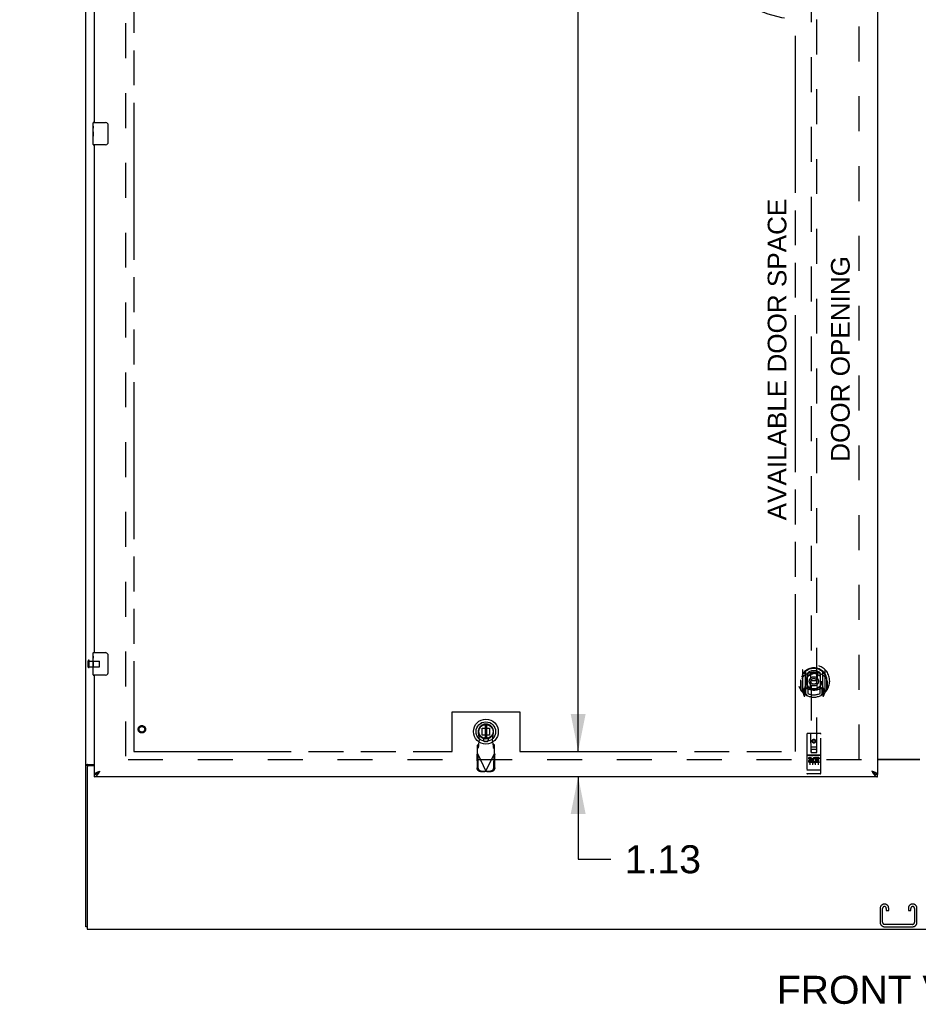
# Model space of a CAD drawing. Header units: inches. Extents: x 0 to 281, y 0 to 182.
# Tile 3 of 20: x 53 to 93, y 45 to 88. Entities that reach past the tile are written whole.
import ezdxf

# ---------------------------------------------------------------- set-up
doc = ezdxf.new("R2010")
doc.units = ezdxf.units.IN
doc.header["$LTSCALE"] = 15.47
doc.header["$MEASUREMENT"] = 0
doc.linetypes.add('HIDDEN', pattern=[0.2, 0.1, -0.1])
doc.linetypes.add('PHANTOM', pattern=[0.8, 0.45, -0.05, 0.1, -0.05, 0.1, -0.05])
doc.layers.get('0').update_dxf_attribs({"linetype": 'CONTINUOUS'})
for name, color, linetype in [('02___PRT_ALL_AXES', 7, 'CONTINUOUS'), ('AVAILABLE_DOOR_SPACE', 7, 'CONTINUOUS'), ('DEFAULT_2', 8, 'HIDDEN'), ('DIMENSIONS', 7, 'CONTINUOUS')]:
    doc.layers.add(name, color=color, linetype=linetype)
doc.styles.get("Standard").update_dxf_attribs({"font": 'arial.ttf'})
doc.dimstyles.new('DIMSTYLE_1', dxfattribs={"dimtxt": 1.240909, "dimasz": 1.654545, "dimexe": 0.09, "dimexo": 0.07, "dimgap": 0.0375, "dimtad": 0, "dimtih": 1, "dimtoh": 1, "dimzin": 4, "dimdsep": 46, "dimtxsty": 'Standard', "dimblk": '_FILLED', "dimblk1": '_FILLED', "dimblk2": '_FILLED', "dimcen": 0.09, "dimazin": 1, "dimtfac": 1, "dimtdec": 3, "dimtofl": 0, "dimtmove": 0, "dimatfit": 3, "dimldrblk": '_FILLED', "dimfxl": 1, "dimtolj": 1, "dimtzin": 4, "dimarcsym": 0})

# ---------------------------------------------------------------- blocks, each defined once
blk = doc.blocks.new('_FILLED')
at = {"color": 0, "linetype": 'ByBlock'}
blk.add_solid([(0, 0), (-1, 0.2), (-1, -0.2)], dxfattribs=at)
blk = doc.blocks.new('*D8')
at = {"layer": 'DIMENSIONS', "color": 2, "linetype": 'Continuous'}
for p, q in [((92.98, 112.002), (89.671, 112.002)), ((96.605, 112.002), (99.74, 112.002))]:
    blk.add_line(p, q, dxfattribs=at)
at = {"layer": 'DIMENSIONS', "color": 2, "linetype": 'Continuous', "xscale": 1.6545454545, "yscale": 1.6545454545, "zscale": 1.6545454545}
blk.add_blockref('_FILLED', (92.98, 112.002), dxfattribs=at)
at = {"layer": 'DIMENSIONS', "color": 2, "linetype": 'Continuous', "xscale": 1.6545454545, "yscale": 1.6545454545, "zscale": 1.6545454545, "rotation": 180}
blk.add_blockref('_FILLED', (96.605, 112.002), dxfattribs=at)
at = {"layer": 'DIMENSIONS', "color": 2, "linetype": 'Continuous', "insert": (100.361, 112.623), "char_height": 1.2409, "width": 3.37214, "attachment_point": 1, "line_spacing_factor": 0.9}
blk.add_mtext('3.63', dxfattribs=at)
blk = doc.blocks.new('*D12')
at = {"layer": 'DIMENSIONS', "color": 2, "linetype": 'Continuous'}
for p, q in [((77.849, 134.124), (77.849, 96.24)), ((77.849, 55.874), (77.849, 91.897))]:
    blk.add_line(p, q, dxfattribs=at)
at = {"layer": 'DIMENSIONS', "color": 2, "linetype": 'Continuous', "xscale": 1.6545454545, "yscale": 1.6545454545, "zscale": 1.6545454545}
for p, rotation in [((77.849, 134.124), 90), ((77.849, 55.874), 270)]:
    blk.add_blockref('_FILLED', p, dxfattribs=dict(at, rotation=rotation))
at = {"layer": 'DIMENSIONS', "color": 2, "linetype": 'Continuous', "insert": (77.849, 95.619), "char_height": 1.2409, "width": 4.33626, "attachment_point": 2, "line_spacing_factor": 0.9}
blk.add_mtext('78.25\\Ptyp.', dxfattribs=at)
blk = doc.blocks.new('*D13')
at = {"layer": 'DIMENSIONS', "color": 2, "linetype": 'Continuous'}
for p, q in [((77.849, 55.874), (77.849, 59.183)), ((77.849, 54.749), (77.849, 51.093)), ((77.849, 51.093), (79.297, 51.093))]:
    blk.add_line(p, q, dxfattribs=at)
at = {"layer": 'DIMENSIONS', "color": 2, "linetype": 'Continuous', "xscale": 1.6545454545, "yscale": 1.6545454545, "zscale": 1.6545454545}
for p, rotation in [((77.849, 55.874), 270), ((77.849, 54.749), 90)]:
    blk.add_blockref('_FILLED', p, dxfattribs=dict(at, rotation=rotation))
at = {"layer": 'DIMENSIONS', "color": 2, "linetype": 'Continuous', "insert": (79.917, 51.713), "char_height": 1.2409, "width": 3.37214, "attachment_point": 1, "line_spacing_factor": 0.9}
blk.add_mtext('1.13', dxfattribs=at)
blk = doc.blocks.new('*D14')
at = {"layer": 'DIMENSIONS', "color": 2, "linetype": 'Continuous'}
for p, q in [((56.417, 107.851), (53.108, 107.851)), ((58.167, 107.851), (61.381, 107.851)), ((56.417, 107.298), (56.417, 106.362))]:
    blk.add_line(p, q, dxfattribs=at)
at = {"layer": 'DIMENSIONS', "color": 2, "linetype": 'Continuous', "xscale": 1.6545454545, "yscale": 1.6545454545, "zscale": 1.6545454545}
blk.add_blockref('_FILLED', (56.417, 107.851), dxfattribs=at)
at = {"layer": 'DIMENSIONS', "color": 2, "linetype": 'Continuous', "xscale": 1.6545454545, "yscale": 1.6545454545, "zscale": 1.6545454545, "rotation": 180}
blk.add_blockref('_FILLED', (58.167, 107.851), dxfattribs=at)
at = {"layer": 'DIMENSIONS', "color": 2, "linetype": 'Continuous', "insert": (62.001, 108.472), "char_height": 1.2409, "width": 3.37214, "attachment_point": 1, "line_spacing_factor": 0.9}
blk.add_mtext('1.75', dxfattribs=at)
blk = doc.blocks.new('*D15')
at = {"layer": 'DIMENSIONS', "color": 2, "linetype": 'Continuous'}
for p, q in [((58.167, 110.168), (67.81, 110.168)), ((87.48, 110.168), (73.387, 110.168))]:
    blk.add_line(p, q, dxfattribs=at)
at = {"layer": 'DIMENSIONS', "color": 2, "linetype": 'Continuous', "xscale": 1.6545454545, "yscale": 1.6545454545, "zscale": 1.6545454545, "rotation": 180}
blk.add_blockref('_FILLED', (58.167, 110.168), dxfattribs=at)
at = {"layer": 'DIMENSIONS', "color": 2, "linetype": 'Continuous', "xscale": 1.6545454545, "yscale": 1.6545454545, "zscale": 1.6545454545}
blk.add_blockref('_FILLED', (87.48, 110.168), dxfattribs=at)
at = {"layer": 'DIMENSIONS', "color": 2, "linetype": 'Continuous', "insert": (70.599, 110.788), "char_height": 1.2409, "width": 4.33626, "attachment_point": 2, "line_spacing_factor": 0.9}
blk.add_mtext('29.31', dxfattribs=at)

msp = doc.modelspace()

# ---------------------------------------------------------------- linework, layer by layer
at = {"color": 3, "linetype": 'Continuous'}
for p, q in [((56.042, 48.103), (56.042, 137.895)), ((91.105, 135.145), (91.105, 54.853)), ((56.417, 83.749), (56.417, 106.249)), ((56.417, 60.249), (56.417, 82.749)), ((56.417, 54.853), (56.417, 59.249)), ((92.98, 55.514), (91.105, 55.514)), ((92.98, 55.499), (91.105, 55.499)), ((56.094, 55.179), (56.094, 47.999)), ((56.112, 55.291), (56.417, 55.291)), ((56.417, 55.239), (56.154, 55.239)), ((56.632, 54.983), (56.664, 54.995)), ((91.105, 54.749), (56.417, 54.749)), ((56.094, 47.999), (127.99, 47.999))]:
    msp.add_line(p, q, dxfattribs=at)
at = {"color": 7, "linetype": 'Continuous'}
for p, q in [((56.357, 83.588), (56.357, 83.734)), ((56.357, 83.33), (56.357, 83.364)), ((56.372, 83.749), (56.912, 83.749)), ((57.012, 83.649), (57.012, 82.849)), ((56.357, 83.133), (56.357, 83.165)), ((56.357, 82.764), (56.357, 82.903)), ((56.912, 82.749), (56.372, 82.749)), ((56.357, 60.088), (56.357, 60.234)), ((56.372, 60.249), (56.912, 60.249)), ((56.357, 59.83), (56.357, 59.864)), ((57.012, 60.149), (57.012, 59.349)), ((56.357, 59.633), (56.357, 59.665)), ((56.357, 59.264), (56.357, 59.403)), ((56.912, 59.249), (56.372, 59.249)), ((73.567, 57.135), (73.544, 57.124)), ((73.722, 57.061), (73.722, 56.436)), ((73.8, 56.436), (73.8, 57.061)), ((56.146, 55.251), (56.042, 55.251)), ((56.146, 55.239), (56.146, 55.251)), ((56.417, 54.749), (56.417, 54.853)), ((56.518, 54.881), (56.529, 54.888)), ((90.981, 54.895), (90.993, 54.888)), ((91.105, 54.749), (91.105, 54.853)), ((56.094, 48.103), (56.042, 48.103))]:
    msp.add_line(p, q, dxfattribs=at)
for points in [[(57.005, 83.685), (57.007, 83.679), (57.009, 83.673), (57.01, 83.667), (57.011, 83.661), (57.012, 83.655), (57.012, 83.649)], [(57.012, 82.849), (57.012, 82.843), (57.011, 82.836), (57.01, 82.83), (57.009, 82.824), (57.007, 82.818), (57.005, 82.813)], [(57.005, 60.185), (57.007, 60.179), (57.009, 60.173), (57.01, 60.167), (57.011, 60.161), (57.012, 60.155), (57.012, 60.149)], [(57.012, 59.349), (57.012, 59.343), (57.011, 59.336), (57.01, 59.33), (57.009, 59.324), (57.007, 59.318), (57.005, 59.313)], [(56.167, 55.268), (56.161, 55.266), (56.159, 55.264), (56.157, 55.263), (56.154, 55.262), (56.152, 55.26), (56.15, 55.258), (56.149, 55.257), (56.148, 55.255), (56.147, 55.254), (56.146, 55.252), (56.146, 55.251)], [(56.187, 55.291), (56.187, 55.289), (56.186, 55.287), (56.186, 55.285), (56.185, 55.283), (56.184, 55.281), (56.183, 55.28), (56.182, 55.278), (56.18, 55.276), (56.178, 55.275), (56.176, 55.273), (56.174, 55.272), (56.172, 55.271), (56.169, 55.269), (56.167, 55.268)], [(56.529, 54.888), (56.54, 54.895), (56.552, 54.902), (56.563, 54.91), (56.574, 54.918), (56.585, 54.927), (56.596, 54.936), (56.608, 54.946), (56.619, 54.955), (56.63, 54.965), (56.641, 54.975), (56.653, 54.985), (56.664, 54.995)], [(56.533, 54.89), (56.537, 54.896), (56.542, 54.903), (56.548, 54.91), (56.555, 54.917), (56.563, 54.924), (56.571, 54.931), (56.58, 54.938), (56.589, 54.945), (56.599, 54.953), (56.609, 54.96), (56.62, 54.967), (56.63, 54.974), (56.641, 54.981), (56.653, 54.988), (56.664, 54.995)], [(90.858, 54.995), (90.869, 54.985), (90.881, 54.975), (90.892, 54.965), (90.903, 54.955), (90.914, 54.946), (90.925, 54.936), (90.937, 54.927), (90.948, 54.918), (90.959, 54.91), (90.97, 54.902), (90.981, 54.895)], [(90.989, 54.89), (90.985, 54.896), (90.98, 54.903), (90.974, 54.91), (90.967, 54.917), (90.959, 54.924), (90.951, 54.931), (90.942, 54.938), (90.933, 54.945), (90.923, 54.953), (90.913, 54.96), (90.902, 54.967), (90.891, 54.974), (90.881, 54.981), (90.869, 54.988), (90.858, 54.995)], [(56.417, 54.853), (56.428, 54.853), (56.44, 54.854), (56.451, 54.856), (56.462, 54.859), (56.473, 54.862), (56.484, 54.866), (56.496, 54.87), (56.507, 54.875), (56.518, 54.881)], [(90.993, 54.888), (91.004, 54.881), (91.015, 54.875), (91.026, 54.87), (91.037, 54.866), (91.049, 54.862), (91.06, 54.859), (91.071, 54.856), (91.082, 54.854), (91.094, 54.853), (91.105, 54.853)]]:
    msp.add_lwpolyline(points, dxfattribs=at)
at = {"color": 3, "linetype": 'Continuous'}
for points in [[(56.078, 55.277), (56.074, 55.275), (56.07, 55.274), (56.066, 55.273), (56.063, 55.271), (56.06, 55.27), (56.057, 55.269), (56.054, 55.267), (56.051, 55.265), (56.049, 55.264), (56.047, 55.262), (56.046, 55.26), (56.045, 55.258), (56.044, 55.257), (56.043, 55.255), (56.042, 55.253), (56.042, 55.251)], [(56.112, 55.291), (56.11, 55.29), (56.108, 55.288), (56.105, 55.287), (56.101, 55.285), (56.098, 55.284), (56.094, 55.282), (56.09, 55.281), (56.086, 55.279), (56.078, 55.277)], [(56.563, 54.848), (56.574, 54.862), (56.585, 54.877), (56.596, 54.893), (56.608, 54.909), (56.619, 54.926), (56.63, 54.943), (56.641, 54.96), (56.653, 54.978), (56.664, 54.995)], [(91.008, 54.936), (90.995, 54.942), (90.981, 54.948), (90.967, 54.954), (90.953, 54.96), (90.937, 54.966), (90.922, 54.972), (90.906, 54.978), (90.89, 54.983), (90.858, 54.995)], [(90.858, 54.995), (90.869, 54.978), (90.881, 54.96), (90.892, 54.943), (90.903, 54.926), (90.914, 54.909), (90.925, 54.893), (90.937, 54.877), (90.948, 54.862)], [(56.417, 54.853), (56.418, 54.859), (56.419, 54.865), (56.422, 54.871), (56.426, 54.877), (56.43, 54.883), (56.436, 54.888), (56.443, 54.894), (56.45, 54.9), (56.459, 54.906), (56.468, 54.912), (56.478, 54.918), (56.489, 54.924), (56.501, 54.93), (56.514, 54.936)], [(56.417, 54.749), (56.428, 54.749), (56.44, 54.751), (56.451, 54.754), (56.462, 54.759), (56.473, 54.764), (56.484, 54.771), (56.496, 54.779), (56.507, 54.788), (56.518, 54.798), (56.529, 54.809), (56.54, 54.821), (56.552, 54.834), (56.563, 54.848)], [(56.514, 54.936), (56.527, 54.942), (56.54, 54.948), (56.555, 54.954), (56.569, 54.96), (56.584, 54.966), (56.6, 54.972), (56.616, 54.978), (56.632, 54.983)], [(90.948, 54.862), (90.959, 54.848), (90.97, 54.834), (90.981, 54.821), (90.993, 54.809), (91.004, 54.798), (91.015, 54.788), (91.026, 54.779), (91.037, 54.771), (91.049, 54.764), (91.06, 54.759), (91.071, 54.754), (91.082, 54.751), (91.094, 54.749), (91.105, 54.749)], [(91.105, 54.853), (91.104, 54.859), (91.103, 54.865), (91.1, 54.871), (91.096, 54.877), (91.092, 54.883), (91.086, 54.888), (91.079, 54.894), (91.072, 54.9), (91.063, 54.906), (91.054, 54.912), (91.044, 54.918), (91.033, 54.924), (91.021, 54.93), (91.008, 54.936)]]:
    msp.add_lwpolyline(points, dxfattribs=at)
at = {"color": 7, "linetype": 'Continuous'}
for radius in [0.551, 0.433, 0.329, 0.317, 0.315]:
    msp.add_circle((73.761, 56.749), radius, dxfattribs=at)
for centre, radius, start, end in [((56.372, 83.734), 0.015, 90, 180), ((56.912, 83.649), 0.1, 21.1999, 90), ((56.372, 82.764), 0.015, 180, 270), ((56.912, 82.849), 0.1, 270, 338.7946), ((56.372, 60.234), 0.015, 90, 180), ((56.912, 60.149), 0.1, 21.1999, 90), ((56.372, 59.264), 0.015, 180, 270), ((56.912, 59.349), 0.1, 270, 338.7946)]:
    msp.add_arc(centre, radius, start, end, dxfattribs=at)
at = {"color": 3, "linetype": 'Continuous'}
msp.add_arc((56.154, 55.179), 0.06, 90, 180, dxfattribs=at)
at = {"layer": '02___PRT_ALL_AXES', "color": 7, "linetype": 'Continuous'}
for p, q in [((56.357, 83.588), (56.357, 83.734)), ((56.357, 83.33), (56.357, 83.587)), ((56.363, 83.532), (56.357, 83.532)), ((56.357, 83.364), (56.364, 83.364)), ((56.364, 83.364), (56.364, 83.5)), ((56.357, 82.764), (56.357, 83.328)), ((56.359, 83.301), (56.357, 83.301)), ((56.357, 83.169), (56.363, 83.169)), ((56.357, 83.133), (56.364, 83.133)), ((56.357, 83.071), (56.364, 83.071)), ((56.364, 82.903), (56.364, 83.133)), ((56.357, 82.903), (56.364, 82.903)), ((56.357, 60.088), (56.357, 60.234)), ((56.357, 59.83), (56.357, 60.087)), ((56.363, 60.032), (56.357, 60.032)), ((56.357, 59.864), (56.364, 59.864)), ((56.357, 59.264), (56.357, 59.828)), ((56.359, 59.801), (56.357, 59.801)), ((56.364, 59.864), (56.364, 60)), ((56.357, 59.669), (56.363, 59.669)), ((56.357, 59.633), (56.364, 59.633)), ((56.357, 59.571), (56.364, 59.571)), ((56.357, 59.403), (56.364, 59.403)), ((56.364, 59.403), (56.364, 59.633))]:
    msp.add_line(p, q, dxfattribs=at)
at = {"layer": '02___PRT_ALL_AXES', "color": 8, "linetype": 'HIDDEN'}
for p, q in [((56.189, 59.625), (56.189, 59.873)), ((56.189, 59.873), (56.636, 59.873)), ((56.189, 59.625), (56.636, 59.625)), ((88.575, 55.709), (88.01, 55.709)), ((88.148, 55.587), (88.055, 55.587)), ((88.055, 55.587), (88.055, 55.545)), ((88.148, 55.545), (88.055, 55.545)), ((88.152, 55.501), (88.105, 55.501)), ((88.148, 55.46), (88.119, 55.46)), ((88.344, 55.422), (88.36, 55.383)), ((88.368, 55.552), (88.355, 55.533)), ((88.364, 55.577), (88.368, 55.575)), ((88.524, 55.587), (88.368, 55.587)), ((88.368, 55.587), (88.368, 55.575)), ((88.368, 55.552), (88.368, 55.374)), ((88.524, 55.545), (88.411, 55.545)), ((88.411, 55.545), (88.411, 55.501)), ((88.503, 55.501), (88.411, 55.501)), ((88.503, 55.459), (88.411, 55.459)), ((88.411, 55.459), (88.411, 55.417)), ((88.503, 55.501), (88.503, 55.459)), ((88.524, 55.587), (88.524, 55.545)), ((88.212, 55.417), (88.119, 55.417)), ((88.212, 55.374), (88.119, 55.374)), ((88.212, 55.417), (88.212, 55.374)), ((88.524, 55.374), (88.368, 55.374)), ((88.524, 55.417), (88.411, 55.417)), ((88.524, 55.417), (88.524, 55.374)), ((88.575, 54.881), (88.01, 54.881))]:
    msp.add_line(p, q, dxfattribs=at)
at = {"layer": '02___PRT_ALL_AXES', "color": 7, "linetype": 'Continuous'}
for points in [[(56.357, 83.588), (56.357, 83.584), (56.358, 83.58), (56.358, 83.574), (56.36, 83.561)], [(56.36, 83.561), (56.361, 83.554), (56.362, 83.545), (56.363, 83.537)], [(56.363, 83.537), (56.363, 83.528), (56.364, 83.519), (56.364, 83.51), (56.364, 83.5)], [(56.357, 83.33), (56.357, 83.322), (56.358, 83.313), (56.359, 83.303)], [(56.359, 83.303), (56.361, 83.269), (56.362, 83.257), (56.363, 83.245), (56.364, 83.232), (56.364, 83.22), (56.364, 83.207), (56.364, 83.194), (56.364, 83.181), (56.363, 83.169), (56.362, 83.156), (56.361, 83.144)], [(56.357, 60.088), (56.357, 60.084), (56.358, 60.08), (56.358, 60.074), (56.36, 60.061)], [(56.357, 59.83), (56.357, 59.822), (56.358, 59.813), (56.359, 59.803)], [(56.359, 59.803), (56.361, 59.769), (56.362, 59.757), (56.363, 59.745), (56.364, 59.732), (56.364, 59.72), (56.364, 59.707), (56.364, 59.694), (56.364, 59.681), (56.363, 59.669), (56.362, 59.656), (56.361, 59.644)], [(56.36, 60.061), (56.361, 60.054), (56.362, 60.045), (56.363, 60.037)], [(56.363, 60.037), (56.363, 60.028), (56.364, 60.019), (56.364, 60.01), (56.364, 60)]]:
    msp.add_lwpolyline(points, dxfattribs=at)
at = {"layer": '02___PRT_ALL_AXES', "color": 8, "linetype": 'HIDDEN'}
for centre, radius in [((58.521, 56.853), 0.124), ((88.292, 56.326), 0.085)]:
    msp.add_circle(centre, radius, dxfattribs=at)
for centre, radius, start, end in [((88.119, 55.438), 0.0644, 102.2995, 270.0775), ((88.119, 55.438), 0.0219, 89.9011, 270), ((88.148, 55.524), 0.0635, 270, 90), ((88.148, 55.523), 0.0219, 280.307, 90), ((88.318, 55.481), 0.107, 64.2636, 293.4027), ((88.318, 55.481), 0.0639, 54.8895, 293.4026)]:
    msp.add_arc(centre, radius, start, end, dxfattribs=at)
at = {"layer": '02___PRT_ALL_AXES', "color": 7, "linetype": 'Continuous'}
for centre, start_param, end_param in [((56.62, 83.165), 3.141593, 3.321581), ((56.62, 59.665), -3.141593, -2.961605)]:
    msp.add_ellipse(centre, major_axis=(0.263, 0), ratio=0.432808, start_param=start_param, end_param=end_param, dxfattribs=at)
at = {"layer": 'AVAILABLE_DOOR_SPACE', "color": 4, "linetype": 'PHANTOM'}
for p, q in [((58.167, 134.124), (58.167, 55.874)), ((87.48, 55.874), (87.48, 88.298)), ((72.261, 57.624), (75.261, 57.624)), ((72.261, 55.874), (72.261, 57.624)), ((75.261, 57.624), (75.261, 55.874)), ((58.167, 55.874), (72.261, 55.874)), ((75.261, 55.874), (87.48, 55.874))]:
    msp.add_line(p, q, dxfattribs=at)
msp.add_arc((88.292, 94.999), 6.75, 180, 263.0865, dxfattribs=at)
at = {"layer": 'DEFAULT_2', "color": 8, "linetype": 'HIDDEN'}
for p, q in [((57.792, 134.551), (57.792, 55.447)), ((90.292, 55.514), (90.292, 134.484)), ((88.167, 92.828), (88.167, 55.826)), ((88.417, 55.826), (88.417, 92.828)), ((56.146, 59.607), (56.146, 59.891)), ((56.189, 59.607), (56.189, 59.891)), ((56.646, 59.635), (56.646, 59.863)), ((87.792, 59.48), (87.792, 58.513)), ((87.91, 59.426), (87.91, 58.41)), ((87.917, 59.401), (87.917, 58.398)), ((88.017, 59.362), (88.017, 59.259)), ((88.567, 59.259), (88.567, 59.362)), ((88.667, 59.401), (88.667, 58.398)), ((88.675, 59.426), (88.675, 58.41)), ((88.792, 58.513), (88.792, 59.48)), ((87.71, 58.996), (87.725, 58.996)), ((87.71, 58.996), (87.71, 58.608)), ((87.717, 59.043), (87.717, 59.046)), ((87.717, 58.585), (87.717, 59.043)), ((88.01, 58.678), (88.01, 59.309)), ((88.129, 58.652), (88.16, 58.996)), ((88.13, 59.336), (88.16, 58.996)), ((88.425, 58.996), (88.16, 58.996)), ((88.455, 59.336), (88.425, 58.996)), ((88.455, 58.652), (88.425, 58.996)), ((88.575, 59.309), (88.575, 58.678)), ((88.875, 58.996), (88.86, 58.996)), ((88.867, 59.043), (88.867, 59.046)), ((88.867, 58.585), (88.867, 59.043)), ((88.875, 58.996), (88.875, 58.608)), ((87.797, 58.502), (87.867, 58.326)), ((87.91, 58.667), (87.85, 58.667)), ((87.85, 58.667), (87.85, 58.517)), ((87.85, 58.517), (87.917, 58.517)), ((87.887, 58.571), (87.858, 58.525)), ((87.92, 58.63), (87.92, 58.423)), ((88.01, 58.668), (87.937, 58.668)), ((88.006, 58.65), (87.94, 58.65)), ((88.017, 58.698), (88.017, 58.445)), ((88.567, 58.445), (88.567, 58.698)), ((88.647, 58.668), (88.575, 58.668)), ((88.645, 58.65), (88.579, 58.65)), ((88.665, 58.423), (88.665, 58.63)), ((88.667, 58.517), (88.735, 58.517)), ((88.735, 58.667), (88.675, 58.667)), ((88.726, 58.525), (88.697, 58.571)), ((88.718, 58.326), (88.788, 58.502)), ((88.735, 58.517), (88.735, 58.667)), ((87.888, 58.407), (87.893, 58.404)), ((87.896, 58.329), (87.91, 58.41)), ((87.987, 58.348), (87.917, 58.457)), ((88.667, 58.457), (88.597, 58.348)), ((88.675, 58.41), (88.689, 58.329)), ((88.696, 58.406), (88.696, 58.407)), ((88.696, 58.407), (88.696, 58.407)), ((88.696, 58.407), (88.696, 58.407)), ((73.601, 56.908), (73.92, 56.908)), ((73.601, 56.589), (73.601, 56.908)), ((73.92, 56.908), (73.92, 56.589)), ((73.485, 56.394), (73.432, 56.689)), ((73.447, 56.198), (73.485, 56.394)), ((73.92, 56.589), (73.601, 56.589)), ((73.785, 56.481), (73.737, 56.481)), ((73.785, 56.308), (73.737, 56.308)), ((74.09, 56.689), (74.037, 56.394)), ((74.037, 56.394), (74.074, 56.198)), ((87.98, 56.636), (87.98, 54.911)), ((88.575, 56.666), (88.01, 56.666)), ((88.166, 55.826), (88.162, 56.636)), ((88.292, 56.399), (88.23, 56.363)), ((88.23, 56.363), (88.24, 56.357)), ((88.23, 56.363), (88.23, 56.291)), ((88.23, 56.291), (88.24, 56.296)), ((88.292, 56.387), (88.24, 56.357)), ((88.24, 56.357), (88.24, 56.296)), ((88.24, 56.296), (88.292, 56.266)), ((88.355, 56.363), (88.292, 56.399)), ((88.292, 56.399), (88.292, 56.387)), ((88.345, 56.357), (88.292, 56.387)), ((88.292, 56.266), (88.345, 56.296)), ((88.355, 56.363), (88.345, 56.357)), ((88.345, 56.296), (88.345, 56.357)), ((88.355, 56.291), (88.345, 56.296)), ((88.355, 56.291), (88.355, 56.363)), ((88.419, 55.826), (88.422, 56.636)), ((88.605, 54.911), (88.605, 56.636)), ((73.433, 56.194), (73.387, 56.152)), ((73.387, 55.778), (73.387, 56.152)), ((73.387, 55.997), (73.433, 56.039)), ((73.433, 56.039), (73.433, 56.194)), ((74.135, 56.152), (74.089, 56.194)), ((74.089, 56.194), (74.089, 56.039)), ((74.089, 56.039), (74.135, 55.997)), ((74.135, 55.778), (74.135, 56.152)), ((88.165, 56.076), (88.42, 56.076)), ((88.377, 55.951), (88.207, 55.951)), ((88.23, 56.291), (88.292, 56.254)), ((88.292, 56.254), (88.355, 56.291)), ((88.292, 56.254), (88.292, 56.266)), ((90.396, 55.499), (57.792, 55.499)), ((73.359, 55.73), (73.4, 55.75)), ((73.359, 55.73), (73.369, 55.14)), ((73.387, 55.778), (73.761, 54.991)), ((73.4, 55.75), (73.41, 55.16)), ((73.761, 54.991), (74.135, 55.778)), ((74.111, 55.16), (74.122, 55.75)), ((74.122, 55.75), (74.163, 55.73)), ((74.153, 55.14), (74.163, 55.73)), ((88.01, 55.709), (88.575, 55.709)), ((88.081, 55.693), (88.253, 55.693)), ((88.105, 55.578), (88.105, 55.272)), ((88.166, 55.826), (88.167, 55.826)), ((88.167, 55.826), (88.417, 55.826)), ((88.23, 55.578), (88.23, 55.272)), ((88.331, 55.693), (88.503, 55.693)), ((88.355, 55.578), (88.355, 55.272)), ((88.417, 55.826), (88.419, 55.826)), ((88.48, 55.578), (88.48, 55.272)), ((73.565, 55.001), (73.758, 54.997)), ((73.758, 54.997), (73.716, 54.978)), ((73.761, 54.991), (73.738, 54.984)), ((73.783, 54.984), (73.761, 54.991)), ((73.764, 54.997), (73.957, 55.001)), ((73.806, 54.978), (73.764, 54.997)), ((87.998, 55.04), (87.997, 55.04)), ((87.997, 55.04), (87.997, 55.04)), ((87.999, 55.04), (87.998, 55.04)), ((88, 55.04), (87.999, 55.04)), ((88.001, 55.04), (88, 55.04)), ((88.002, 55.04), (88.001, 55.04)), ((88.001, 55.04), (88.001, 55.04)), ((88.003, 55.04), (88.002, 55.04)), ((88.004, 55.039), (88.003, 55.04)), ((88.005, 55.039), (88.004, 55.039)), ((88.006, 55.039), (88.005, 55.039)), ((88.007, 55.039), (88.006, 55.039)), ((88.006, 55.039), (88.006, 55.039)), ((88.008, 55.039), (88.007, 55.039)), ((88.009, 55.039), (88.008, 55.039)), ((88.01, 55.039), (88.009, 55.039)), ((88.575, 55.039), (88.01, 55.039)), ((88.575, 55.039), (88.576, 55.039)), ((88.576, 55.039), (88.577, 55.039)), ((88.577, 55.039), (88.578, 55.039)), ((88.578, 55.039), (88.579, 55.039)), ((88.578, 55.039), (88.578, 55.039)), ((88.579, 55.039), (88.58, 55.039)), ((88.58, 55.039), (88.581, 55.039)), ((88.581, 55.039), (88.582, 55.04)), ((88.582, 55.04), (88.583, 55.04)), ((88.583, 55.04), (88.584, 55.04)), ((88.583, 55.04), (88.583, 55.04)), ((88.584, 55.04), (88.585, 55.04)), ((88.585, 55.04), (88.586, 55.04)), ((88.586, 55.04), (88.587, 55.04)), ((88.587, 55.04), (88.588, 55.04)), ((88.587, 55.04), (88.587, 55.04)), ((88.588, 55.04), (88.589, 55.04)), ((73.523, 54.981), (73.716, 54.978)), ((73.738, 54.984), (73.716, 54.978)), ((73.806, 54.978), (73.783, 54.984)), ((73.806, 54.978), (73.998, 54.981)), ((88.26, 54.881), (88.075, 54.881)), ((88.51, 54.881), (88.325, 54.881)), ((91.23, 48.923), (91.23, 48.283)), ((91.334, 48.297), (91.334, 48.909)), ((91.425, 49.103), (91.41, 49.103)), ((91.501, 48.909), (91.501, 48.822)), ((91.605, 48.822), (91.605, 48.923)), ((92.48, 48.923), (92.48, 48.822)), ((92.584, 48.822), (92.584, 48.909)), ((92.675, 49.103), (92.66, 49.103)), ((92.751, 48.909), (92.751, 48.297)), ((92.855, 48.283), (92.855, 48.923)), ((91.501, 48.822), (91.605, 48.822)), ((92.48, 48.822), (92.584, 48.822)), ((91.41, 48.103), (92.675, 48.103)), ((92.661, 48.207), (91.424, 48.207))]:
    msp.add_line(p, q, dxfattribs=at)
for points in [[(88.104, 59.353), (88.11, 59.355), (88.115, 59.356), (88.12, 59.357), (88.126, 59.359), (88.131, 59.36), (88.137, 59.361), (88.142, 59.363), (88.148, 59.364), (88.153, 59.365), (88.159, 59.366), (88.164, 59.367), (88.17, 59.368), (88.175, 59.369), (88.181, 59.37), (88.186, 59.371), (88.192, 59.372), (88.197, 59.372), (88.203, 59.373), (88.208, 59.374), (88.214, 59.374), (88.22, 59.375), (88.225, 59.376), (88.231, 59.376), (88.236, 59.377), (88.242, 59.377), (88.247, 59.377), (88.253, 59.378), (88.259, 59.378), (88.264, 59.378), (88.27, 59.378), (88.275, 59.379), (88.281, 59.379), (88.287, 59.379), (88.292, 59.379), (88.298, 59.379), (88.303, 59.379), (88.309, 59.379), (88.315, 59.378), (88.32, 59.378), (88.326, 59.378), (88.331, 59.378), (88.337, 59.377), (88.343, 59.377), (88.348, 59.377), (88.354, 59.376), (88.359, 59.376), (88.365, 59.375), (88.37, 59.374), (88.376, 59.374), (88.382, 59.373), (88.387, 59.372), (88.393, 59.372), (88.398, 59.371), (88.404, 59.37), (88.409, 59.369), (88.415, 59.368), (88.42, 59.367), (88.426, 59.366), (88.431, 59.365), (88.437, 59.364), (88.442, 59.363), (88.448, 59.361), (88.453, 59.36), (88.459, 59.359), (88.464, 59.357), (88.469, 59.356), (88.475, 59.355), (88.48, 59.353)], [(87.838, 59.211), (87.836, 59.21), (87.835, 59.209), (87.833, 59.207), (87.832, 59.206), (87.83, 59.204), (87.828, 59.203), (87.827, 59.201), (87.825, 59.199), (87.823, 59.198), (87.821, 59.196), (87.82, 59.194), (87.818, 59.192), (87.816, 59.19), (87.814, 59.187), (87.812, 59.185), (87.81, 59.183), (87.808, 59.18), (87.806, 59.178), (87.804, 59.175), (87.802, 59.172), (87.799, 59.17), (87.797, 59.167), (87.795, 59.163), (87.792, 59.16), (87.79, 59.157), (87.788, 59.153), (87.785, 59.15), (87.783, 59.146), (87.78, 59.142), (87.777, 59.138), (87.775, 59.134), (87.772, 59.129), (87.769, 59.125), (87.766, 59.12), (87.763, 59.115), (87.76, 59.11)], [(88.825, 59.11), (88.822, 59.115), (88.819, 59.12), (88.816, 59.125), (88.813, 59.129), (88.81, 59.134), (88.807, 59.138), (88.805, 59.142), (88.802, 59.146), (88.799, 59.15), (88.797, 59.153), (88.794, 59.157), (88.792, 59.16), (88.79, 59.163), (88.787, 59.167), (88.785, 59.169), (88.783, 59.172), (88.781, 59.175), (88.779, 59.178), (88.777, 59.18), (88.774, 59.183), (88.772, 59.185), (88.771, 59.187), (88.769, 59.19), (88.767, 59.192), (88.765, 59.194), (88.763, 59.196), (88.761, 59.198), (88.759, 59.199), (88.758, 59.201), (88.756, 59.203), (88.754, 59.204), (88.753, 59.206), (88.751, 59.207), (88.75, 59.209), (88.748, 59.21), (88.747, 59.211)], [(73.433, 56.039), (73.434, 56.042), (73.435, 56.047), (73.436, 56.054), (73.437, 56.062), (73.438, 56.071), (73.439, 56.082), (73.44, 56.094), (73.441, 56.107), (73.442, 56.12), (73.443, 56.135), (73.444, 56.15), (73.445, 56.166), (73.447, 56.198)], [(73.447, 56.198), (73.445, 56.197), (73.443, 56.196), (73.44, 56.195), (73.438, 56.194), (73.435, 56.194), (73.433, 56.194)], [(74.089, 56.194), (74.086, 56.194), (74.084, 56.194), (74.082, 56.195), (74.079, 56.196), (74.077, 56.197), (74.074, 56.198)], [(74.074, 56.198), (74.075, 56.182), (74.077, 56.15)], [(74.077, 56.15), (74.079, 56.135), (74.08, 56.12), (74.081, 56.107), (74.082, 56.094), (74.083, 56.082), (74.084, 56.071), (74.085, 56.062), (74.086, 56.054), (74.087, 56.047), (74.088, 56.042), (74.089, 56.039)], [(73.359, 55.73), (73.363, 55.738), (73.368, 55.746), (73.373, 55.754)], [(73.373, 55.754), (73.382, 55.77), (73.387, 55.778)], [(74.135, 55.778), (74.145, 55.762), (74.149, 55.754), (74.154, 55.746), (74.159, 55.738), (74.163, 55.73)], [(88.075, 55.692), (88.075, 55.692), (88.075, 55.692), (88.075, 55.692), (88.075, 55.692), (88.075, 55.692), (88.075, 55.692), (88.075, 55.692), (88.075, 55.692), (88.076, 55.693), (88.076, 55.693), (88.076, 55.693), (88.076, 55.693), (88.076, 55.693), (88.076, 55.693), (88.076, 55.693), (88.076, 55.693), (88.076, 55.693), (88.077, 55.693), (88.077, 55.693), (88.077, 55.693), (88.077, 55.693), (88.077, 55.693), (88.077, 55.693), (88.077, 55.693), (88.078, 55.693), (88.078, 55.693), (88.078, 55.693), (88.078, 55.693), (88.078, 55.693), (88.078, 55.693), (88.078, 55.693), (88.079, 55.693), (88.079, 55.693), (88.079, 55.693), (88.079, 55.693), (88.079, 55.693), (88.08, 55.693), (88.08, 55.693), (88.08, 55.693), (88.08, 55.693), (88.08, 55.693), (88.08, 55.693), (88.081, 55.693), (88.081, 55.693), (88.081, 55.693)], [(88.253, 55.693), (88.253, 55.693), (88.254, 55.693), (88.254, 55.693), (88.254, 55.693), (88.254, 55.693), (88.254, 55.693), (88.255, 55.693), (88.255, 55.693), (88.255, 55.693), (88.255, 55.693), (88.255, 55.693), (88.255, 55.693), (88.256, 55.693), (88.256, 55.693), (88.256, 55.693), (88.256, 55.693), (88.256, 55.693), (88.256, 55.693), (88.257, 55.693), (88.257, 55.693), (88.257, 55.693), (88.257, 55.693), (88.257, 55.693), (88.257, 55.693), (88.257, 55.693), (88.258, 55.693), (88.258, 55.693), (88.258, 55.693), (88.258, 55.693), (88.258, 55.693), (88.258, 55.693), (88.258, 55.693), (88.258, 55.693), (88.259, 55.693), (88.259, 55.693), (88.259, 55.693), (88.259, 55.693), (88.259, 55.692), (88.259, 55.692), (88.259, 55.692), (88.259, 55.692), (88.259, 55.692), (88.259, 55.692), (88.26, 55.692), (88.26, 55.692), (88.26, 55.692)], [(88.325, 55.692), (88.325, 55.692), (88.325, 55.692), (88.325, 55.692), (88.325, 55.692), (88.325, 55.692), (88.325, 55.692), (88.325, 55.692), (88.325, 55.692), (88.326, 55.693), (88.326, 55.693), (88.326, 55.693), (88.326, 55.693), (88.326, 55.693), (88.326, 55.693), (88.326, 55.693), (88.326, 55.693), (88.326, 55.693), (88.327, 55.693), (88.327, 55.693), (88.327, 55.693), (88.327, 55.693), (88.327, 55.693), (88.327, 55.693), (88.327, 55.693), (88.328, 55.693), (88.328, 55.693), (88.328, 55.693), (88.328, 55.693), (88.328, 55.693), (88.328, 55.693), (88.328, 55.693), (88.329, 55.693), (88.329, 55.693), (88.329, 55.693), (88.329, 55.693), (88.329, 55.693), (88.33, 55.693), (88.33, 55.693), (88.33, 55.693), (88.33, 55.693), (88.33, 55.693), (88.33, 55.693), (88.331, 55.693), (88.331, 55.693), (88.331, 55.693)], [(88.503, 55.693), (88.503, 55.693), (88.504, 55.693), (88.504, 55.693), (88.504, 55.693), (88.504, 55.693), (88.504, 55.693), (88.505, 55.693), (88.505, 55.693), (88.505, 55.693), (88.505, 55.693), (88.505, 55.693), (88.505, 55.693), (88.506, 55.693), (88.506, 55.693), (88.506, 55.693), (88.506, 55.693), (88.506, 55.693), (88.506, 55.693), (88.507, 55.693), (88.507, 55.693), (88.507, 55.693), (88.507, 55.693), (88.507, 55.693), (88.507, 55.693), (88.507, 55.693), (88.508, 55.693), (88.508, 55.693), (88.508, 55.693), (88.508, 55.693), (88.508, 55.693), (88.508, 55.693), (88.508, 55.693), (88.508, 55.693), (88.509, 55.693), (88.509, 55.693), (88.509, 55.693), (88.509, 55.693), (88.509, 55.692), (88.509, 55.692), (88.509, 55.692), (88.509, 55.692), (88.509, 55.692), (88.509, 55.692), (88.51, 55.692), (88.51, 55.692), (88.51, 55.692)], [(73.523, 54.981), (73.508, 54.982), (73.494, 54.984), (73.479, 54.988), (73.465, 54.994), (73.451, 55.001), (73.439, 55.009), (73.426, 55.018), (73.415, 55.029), (73.405, 55.04), (73.396, 55.053), (73.388, 55.066), (73.381, 55.08), (73.376, 55.094), (73.372, 55.109), (73.37, 55.124), (73.369, 55.14)], [(73.41, 55.16), (73.411, 55.144), (73.414, 55.129), (73.418, 55.114), (73.423, 55.1), (73.43, 55.086), (73.438, 55.072), (73.447, 55.06), (73.457, 55.048), (73.468, 55.038), (73.48, 55.029), (73.493, 55.02), (73.507, 55.014), (73.521, 55.008), (73.535, 55.004), (73.55, 55.002), (73.565, 55.001)], [(73.957, 55.001), (73.972, 55.002), (73.987, 55.004), (74.001, 55.008), (74.015, 55.014), (74.029, 55.02), (74.042, 55.029), (74.054, 55.038), (74.065, 55.048), (74.075, 55.06), (74.084, 55.072), (74.092, 55.086), (74.099, 55.1), (74.104, 55.114), (74.108, 55.129), (74.11, 55.144), (74.111, 55.16)], [(74.153, 55.14), (74.152, 55.124), (74.15, 55.109), (74.146, 55.094), (74.14, 55.08), (74.134, 55.066), (74.126, 55.053), (74.117, 55.04), (74.107, 55.029), (74.095, 55.018), (74.083, 55.009), (74.07, 55.001), (74.057, 54.994), (74.043, 54.988), (74.028, 54.984), (74.014, 54.982), (73.998, 54.981)], [(87.997, 55.04), (87.996, 55.04), (87.996, 55.04), (87.995, 55.04), (87.995, 55.04), (87.994, 55.04), (87.994, 55.04), (87.994, 55.04), (87.993, 55.041), (87.993, 55.041), (87.993, 55.041), (87.992, 55.041), (87.992, 55.041), (87.992, 55.041), (87.991, 55.041), (87.991, 55.041), (87.991, 55.041), (87.99, 55.041), (87.99, 55.041), (87.99, 55.041), (87.989, 55.041), (87.989, 55.041), (87.989, 55.041), (87.989, 55.042), (87.988, 55.042), (87.988, 55.042), (87.988, 55.042), (87.987, 55.042), (87.987, 55.042), (87.987, 55.042), (87.987, 55.042), (87.986, 55.042), (87.986, 55.042), (87.986, 55.042), (87.986, 55.042), (87.985, 55.042), (87.985, 55.043), (87.985, 55.043), (87.985, 55.043), (87.984, 55.043), (87.984, 55.043), (87.984, 55.043), (87.984, 55.043), (87.983, 55.043), (87.983, 55.043), (87.983, 55.043), (87.983, 55.043), (87.983, 55.044), (87.983, 55.044), (87.982, 55.044), (87.982, 55.044), (87.982, 55.044), (87.982, 55.044), (87.982, 55.044), (87.982, 55.044), (87.981, 55.044), (87.981, 55.044), (87.981, 55.045), (87.981, 55.045), (87.981, 55.045), (87.981, 55.045), (87.981, 55.045), (87.981, 55.045), (87.98, 55.045), (87.98, 55.045), (87.98, 55.045), (87.98, 55.045), (87.98, 55.046), (87.98, 55.046), (87.98, 55.046), (87.98, 55.046), (87.98, 55.046), (87.98, 55.046), (87.98, 55.046), (87.98, 55.046), (87.98, 55.046), (87.98, 55.046), (87.98, 55.047), (87.98, 55.047), (87.98, 55.047)], [(88.589, 55.04), (88.589, 55.04), (88.59, 55.04), (88.59, 55.04), (88.59, 55.04), (88.591, 55.04), (88.591, 55.041), (88.591, 55.041), (88.592, 55.041), (88.592, 55.041), (88.592, 55.041), (88.593, 55.041), (88.593, 55.041), (88.593, 55.041), (88.594, 55.041), (88.594, 55.041), (88.594, 55.041), (88.595, 55.041), (88.595, 55.041), (88.595, 55.041), (88.596, 55.041), (88.596, 55.042), (88.596, 55.042), (88.597, 55.042), (88.597, 55.042), (88.597, 55.042), (88.597, 55.042), (88.598, 55.042), (88.598, 55.042), (88.598, 55.042), (88.598, 55.042), (88.599, 55.042), (88.599, 55.042), (88.599, 55.042), (88.599, 55.043), (88.6, 55.043), (88.6, 55.043), (88.6, 55.043), (88.6, 55.043), (88.601, 55.043), (88.601, 55.043), (88.601, 55.043), (88.601, 55.043), (88.601, 55.043), (88.602, 55.043), (88.602, 55.044), (88.602, 55.044), (88.602, 55.044), (88.602, 55.044), (88.602, 55.044), (88.603, 55.044), (88.603, 55.044), (88.603, 55.044), (88.603, 55.044), (88.603, 55.044), (88.603, 55.045), (88.603, 55.045), (88.604, 55.045), (88.604, 55.045), (88.604, 55.045), (88.604, 55.045), (88.604, 55.045), (88.604, 55.045), (88.604, 55.045), (88.604, 55.045), (88.604, 55.046), (88.604, 55.046), (88.604, 55.046), (88.604, 55.046), (88.605, 55.046), (88.605, 55.046), (88.605, 55.046), (88.605, 55.046), (88.605, 55.046), (88.605, 55.046), (88.605, 55.047), (88.605, 55.047), (88.605, 55.047)]]:
    msp.add_lwpolyline(points, dxfattribs=at)
for centre, radius in [((88.292, 58.978), 0.35), ((88.292, 58.978), 0.335), ((88.292, 58.978), 0.205), ((88.292, 58.978), 0.133), ((58.521, 56.853), 0.164), ((58.521, 56.853), 0.124), ((88.292, 56.326), 0.0845)]:
    msp.add_circle(centre, radius, dxfattribs=at)
for centre, radius, start, end in [((56.168, 59.891), 0.0215, 360, 180), ((56.636, 59.863), 0.01, 360, 90), ((56.168, 59.607), 0.0215, 180, 0), ((56.636, 59.635), 0.01, 270, 0), ((88.292, 58.996), 0.7, 305.5126, 234.4874), ((88.292, 58.994), 0.583, 0.2464, 179.7536), ((88.292, 58.968), 0.58, 7.6622, 172.3378), ((87.807, 59.48), 0.015, 135.0748, 180), ((88.292, 58.679), 0.7, 49.529, 130.471), ((87.925, 59.426), 0.015, 130.3587, 180), ((87.937, 59.401), 0.02, 129.3378, 179.9984), ((88.292, 58.968), 0.48, 55.0461, 124.9539), ((88.11, 59.334), 0.02, 5.0796, 105.5752), ((88.475, 59.334), 0.02, 74.4248, 174.9204), ((88.647, 59.401), 0.02, 0, 50.6594), ((88.66, 59.426), 0.015, 0, 49.6413), ((88.777, 59.48), 0.015, 0, 44.9252), ((87.737, 59.043), 0.02, 172.3378, 180), ((88.025, 59.309), 0.015, 112.9863, 180), ((88.047, 59.259), 0.03, 180, 311.1261), ((88.292, 58.978), 0.343, 48.8739, 131.1261), ((88.537, 59.259), 0.03, 228.8739, 360), ((88.56, 59.309), 0.015, 0, 67.0137), ((88.847, 59.043), 0.02, 0, 7.6622), ((87.737, 58.585), 0.02, 180, 215.2961), ((88.292, 58.978), 0.7, 215.2961, 324.7039), ((87.807, 58.513), 0.015, 180, 224.9252), ((87.862, 58.522), 0.005, 147.3208, 270), ((88.292, 59.309), 0.7, 233.2319, 306.7681), ((87.729, 58.672), 0.188, 327.3208, 360), ((87.937, 58.648), 0.02, 90, 180), ((87.94, 58.63), 0.02, 90, 180), ((88.006, 58.63), 0.02, 66.536, 90), ((88.025, 58.678), 0.015, 180, 247.0137), ((88.292, 59.291), 0.7, 246.536, 293.464), ((88.047, 58.698), 0.03, 48.8739, 180), ((88.292, 58.978), 0.343, 228.8739, 311.1261), ((88.109, 58.654), 0.02, 254.3869, 354.9204), ((88.475, 58.654), 0.02, 185.0796, 285.6131), ((88.537, 58.698), 0.03, 0, 131.1261), ((88.56, 58.678), 0.015, 292.9863, 360), ((88.579, 58.63), 0.02, 90, 113.464), ((88.645, 58.63), 0.02, 0, 90), ((88.647, 58.648), 0.02, 0, 90), ((88.855, 58.672), 0.188, 180, 212.6792), ((88.722, 58.522), 0.005, 270, 32.6792), ((88.777, 58.513), 0.015, 315.0748, 360), ((88.847, 58.585), 0.02, 324.7039, 360), ((87.881, 58.332), 0.015, 201.8041, 350), ((87.897, 58.443), 0.02, 234.4874, 360), ((87.9, 58.423), 0.02, 234.7457, 360), ((87.937, 58.398), 0.02, 180, 238.5295), ((88.292, 58.978), 0.6, 242.7204, 297.2796), ((88.647, 58.398), 0.02, 301.4688, 359.9992), ((88.685, 58.423), 0.02, 180, 305.2543), ((88.687, 58.443), 0.02, 180, 305.5126), ((88.704, 58.332), 0.015, 190, 338.1959), ((73.761, 56.749), 0.335, 349.673, 190.327), ((73.737, 56.394), 0.0866, 90, 270), ((73.785, 56.394), 0.0866, 270, 90), ((88.01, 56.636), 0.03, 90, 180), ((88.132, 56.636), 0.03, 0, 90), ((88.452, 56.636), 0.03, 90, 180), ((88.575, 56.636), 0.03, 0, 90), ((88.207, 55.911), 0.04, 90, 180), ((88.207, 55.866), 0.04, 180, 270), ((88.377, 55.911), 0.04, 0, 90), ((88.377, 55.866), 0.04, 270, 360), ((88.01, 55.739), 0.03, 180, 270), ((88.575, 55.739), 0.03, 270, 360), ((88.01, 54.911), 0.03, 180, 270), ((88.575, 54.911), 0.03, 270, 360), ((91.41, 48.923), 0.18, 90, 180), ((91.424, 48.909), 0.09, 90, 180), ((91.411, 48.909), 0.09, 0, 81.7808), ((91.425, 48.923), 0.18, 0, 90), ((92.66, 48.923), 0.18, 90, 180), ((92.674, 48.909), 0.09, 90, 180), ((92.661, 48.909), 0.09, 0, 81.7808), ((92.675, 48.923), 0.18, 0, 90), ((91.41, 48.283), 0.18, 180, 270), ((91.424, 48.297), 0.09, 180, 270), ((92.661, 48.297), 0.09, 270, 360), ((92.675, 48.283), 0.18, 270, 360)]:
    msp.add_arc(centre, radius, start, end, dxfattribs=at)

# ---------------------------------------------------------------- texts
at = {"layer": 'DIMENSIONS', "color": 2, "linetype": 'Continuous', "char_height": 0.82727, "attachment_point": 2, "rotation": 90, "line_spacing_factor": 0.9}
for s, insert, width in [('AVAILABLE DOOR SPACE', (86.247, 73.24), 14.22971), ('DOOR OPENING', (89.05, 73.267), 9.10308)]:
    msp.add_mtext(s, dxfattribs=dict(at, insert=insert, width=width))
at = {"layer": 'DIMENSIONS', "color": 2, "linetype": 'Continuous', "insert": (92.092, 45.926), "char_height": 1.2409, "width": 10.85911, "attachment_point": 2, "line_spacing_factor": 0.9}
msp.add_mtext('FRONT VIEW', dxfattribs=at)

# ---------------------------------------------------------------- dimensions: what is measured, and where the dimension line sits
at = {"layer": 'DIMENSIONS', "color": 2, "linetype": 'Continuous'}
dim = msp.add_linear_dim(base=(87.48, 110.168), p1=(58.167, 55.874), p2=(87.48, 134.124), dimstyle='DIMSTYLE_1', dxfattribs=at)
dim.commit()
dim.dimension.update_dxf_attribs({"geometry": '*D15', "text_midpoint": (70.462, 110.161), "dimtype": 160})
dim = msp.add_linear_dim(base=(77.849, 55.874), p1=(87.48, 134.124), p2=(87.48, 55.874), angle=270, text='<>\\Ptyp.', dimstyle='DIMSTYLE_1', dxfattribs=at)
dim.commit()
dim.dimension.update_dxf_attribs({"geometry": '*D12', "text_midpoint": (77.849, 94.068), "dimtype": 160})
for base, p1, p2, angle, picture, middle in [((92.979723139, 112.002255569), (96.604723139, 134.123824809), (92.979723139, 54.872824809), 180, '*D8', (102.044973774, 111.99533354)), ((56.417, 107.851), (58.167, 55.874), (56.417, 106.292), 180, '*D14', (63.746, 107.844)), ((77.848991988, 54.748824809), (87.479723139, 55.873824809), (56.437223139, 54.748824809), 270, '*D13', (81.656984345, 51.08599398))]:
    dim = msp.add_linear_dim(base=base, p1=p1, p2=p2, angle=angle, dimstyle='DIMSTYLE_1', dxfattribs=at)
    dim.commit()
    dim.dimension.update_dxf_attribs({"geometry": picture, "text_midpoint": middle, "dimtype": 160})

doc.saveas('drawing.dxf')
